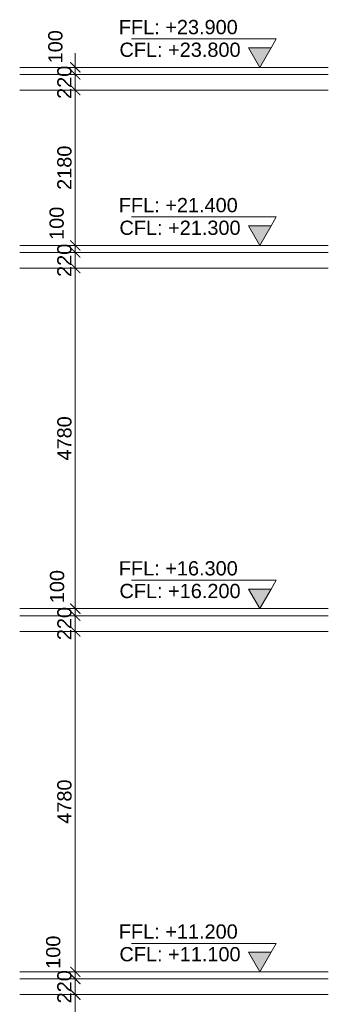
# Model space of a CAD drawing. Header units: millimetres. Extents: x 27034 to 255531, y -206966 to 210227.
# Tile 87 of 87: x 187491 to 191824, y 10522 to 24347. Entities that reach past the tile are written whole.
import ezdxf

# ---------------------------------------------------------------- set-up
doc = ezdxf.new("R2010")
doc.units = ezdxf.units.MM
doc.header["$LTSCALE"] = 0.05
for name, color, linetype, lineweight in [('011 Dimension', 16, 'Continuous', 9), ('015 Level Mark', 16, 'Continuous', 13), ('022 Railing', 5, 'Continuous', 13)]:
    doc.layers.add(name, color=color, linetype=linetype, lineweight=lineweight)
doc.styles.add('ARIAL', font='arial.ttf')
doc.styles.add('CMP 1-100', font='arial.ttf', dxfattribs={"height": 300})
doc.dimstyles.new('CMP 1-100', dxfattribs={"dimtxt": 200, "dimasz": 100, "dimexe": 0, "dimexo": 0, "dimgap": 50, "dimtad": 1, "dimdec": 0, "dimzin": 1, "dimdsep": 46, "dimtxsty": 'ARIAL', "dimblk1": 'DIMTICK', "dimblk2": 'DIMTICK', "dimsah": 1, "dimcen": -10, "dimse1": 1, "dimse2": 1, "dimclrd": 256, "dimclrt": 256, "dimazin": 1, "dimtfac": 1, "dimtdec": 0, "dimtix": 1, "dimtmove": 2, "dimatfit": 3, "dimfxl": 1, "dimtolj": 1, "dimtzin": 13, "dimlwd": -1, "dimarcsym": 0})

# ---------------------------------------------------------------- blocks, each defined once
blk = doc.blocks.new('CMP level mark section')
at = {"layer": '015 Level Mark'}
blk.add_hatch(color=256, dxfattribs=at).paths.add_polyline_path([(0, 0), (159, 275), (-159, 275)])
for points in [[(-159, 275), (-231, 400)], [(-231, 400), (1800, 400)], [(-150, 0), (150, 0)]]:
    blk.add_lwpolyline(points, dxfattribs=at)
blk.add_lwpolyline([(0, 0), (159, 275), (-159, 275)], close=True, dxfattribs=at)
blk = doc.blocks.new('DIMTICK')
at = {"layer": '011 Dimension'}
for p, q in [((-1, 0), (1, 0)), ((0, 1), (0, -1))]:
    blk.add_line(p, q, dxfattribs=at)
at = {"layer": '011 Dimension', "const_width": 0.15}
blk.add_lwpolyline([(0.71, 0.71), (-0.71, -0.71)], dxfattribs=at)
blk = doc.blocks.new('*D64')
at = {"layer": '011 Dimension', "transparency": 16777216}
blk.add_line((188272, 5978), (188272, 10558), dxfattribs=at)
at = {"layer": 'Defpoints', "color": 0, "lineweight": 0, "transparency": 16777216}
for p in [(188272, 10658), (188708, 10658, -1350), (188510, 5878, -1350)]:
    blk.add_point(p, dxfattribs=at)
at = {"layer": '011 Dimension', "transparency": 16777216, "xscale": 100, "yscale": 100, "zscale": 100}
for p, rotation in [((188272, 10658), 90), ((188272, 5878), 270)]:
    blk.add_blockref('DIMTICK', p, dxfattribs=dict(at, rotation=rotation))
at = {"layer": '011 Dimension', "transparency": 16777216, "insert": (188120, 8268), "char_height": 200, "attachment_point": 5, "rotation": 90, "style": 'ARIAL'}
blk.add_mtext('\\A1;4780 ', dxfattribs=at)
blk = doc.blocks.new('*D65')
at = {"layer": '011 Dimension', "transparency": 16777216}
for p, q in [((188272, 10978), (188272, 11078)), ((188272, 10658), (188272, 10878)), ((188272, 10558), (188272, 10458))]:
    blk.add_line(p, q, dxfattribs=at)
at = {"layer": 'Defpoints', "color": 0, "lineweight": 0, "transparency": 16777216}
for p in [(188272, 10878), (188708, 10878, -1350), (188708, 10658, -1350)]:
    blk.add_point(p, dxfattribs=at)
at = {"layer": '011 Dimension', "transparency": 16777216, "xscale": 100, "yscale": 100, "zscale": 100}
for p, rotation in [((188272, 10878), 270), ((188272, 10658), 90)]:
    blk.add_blockref('DIMTICK', p, dxfattribs=dict(at, rotation=rotation))
at = {"layer": '011 Dimension', "transparency": 16777216, "insert": (188120, 10768), "char_height": 200, "attachment_point": 5, "rotation": 90, "style": 'ARIAL'}
blk.add_mtext('\\A1;220 ', dxfattribs=at)
blk = doc.blocks.new('*D66')
at = {"layer": '011 Dimension', "transparency": 16777216}
for p, q in [((188272, 11078), (188272, 11178)), ((188272, 10878), (188272, 10978)), ((188272, 10778), (188272, 10678))]:
    blk.add_line(p, q, dxfattribs=at)
at = {"layer": 'Defpoints', "color": 0, "lineweight": 0, "transparency": 16777216}
for p in [(188272, 10978), (188708, 10978, -1350), (188708, 10878, -1350)]:
    blk.add_point(p, dxfattribs=at)
at = {"layer": '011 Dimension', "transparency": 16777216, "xscale": 100, "yscale": 100, "zscale": 100}
for p, rotation in [((188272, 10978), 270), ((188272, 10878), 90)]:
    blk.add_blockref('DIMTICK', p, dxfattribs=dict(at, rotation=rotation))
at = {"layer": '011 Dimension', "transparency": 16777216, "insert": (187963, 11253), "char_height": 200, "attachment_point": 5, "rotation": 90, "style": 'ARIAL'}
blk.add_mtext('\\A1;100 ', dxfattribs=at)
blk = doc.blocks.new('*D67')
at = {"layer": '011 Dimension', "transparency": 16777216}
blk.add_line((188272, 11078), (188272, 15658), dxfattribs=at)
at = {"layer": 'Defpoints', "color": 0, "lineweight": 0, "transparency": 16777216}
for p in [(188272, 15758), (188585, 15758, -1350), (188708, 10978, -1350)]:
    blk.add_point(p, dxfattribs=at)
at = {"layer": '011 Dimension', "transparency": 16777216, "xscale": 100, "yscale": 100, "zscale": 100}
for p, rotation in [((188272, 15758), 90), ((188272, 10978), 270)]:
    blk.add_blockref('DIMTICK', p, dxfattribs=dict(at, rotation=rotation))
at = {"layer": '011 Dimension', "transparency": 16777216, "insert": (188120, 13368), "char_height": 200, "attachment_point": 5, "rotation": 90, "style": 'ARIAL'}
blk.add_mtext('\\A1;4780 ', dxfattribs=at)
blk = doc.blocks.new('*D68')
at = {"layer": '011 Dimension', "transparency": 16777216}
for p, q in [((188272, 16078), (188272, 16178)), ((188272, 15758), (188272, 15978)), ((188272, 15658), (188272, 15558))]:
    blk.add_line(p, q, dxfattribs=at)
at = {"layer": 'Defpoints', "color": 0, "lineweight": 0, "transparency": 16777216}
for p in [(188272, 15978), (188585, 15978, -1350), (188585, 15758, -1350)]:
    blk.add_point(p, dxfattribs=at)
at = {"layer": '011 Dimension', "transparency": 16777216, "xscale": 100, "yscale": 100, "zscale": 100}
for p, rotation in [((188272, 15978), 270), ((188272, 15758), 90)]:
    blk.add_blockref('DIMTICK', p, dxfattribs=dict(at, rotation=rotation))
at = {"layer": '011 Dimension', "transparency": 16777216, "insert": (188120, 15868), "char_height": 200, "attachment_point": 5, "rotation": 90, "style": 'ARIAL'}
blk.add_mtext('\\A1;220 ', dxfattribs=at)
blk = doc.blocks.new('*D69')
at = {"layer": '011 Dimension', "transparency": 16777216}
for p, q in [((188272, 16178), (188272, 16278)), ((188272, 15978), (188272, 16078)), ((188272, 15878), (188272, 15778))]:
    blk.add_line(p, q, dxfattribs=at)
at = {"layer": 'Defpoints', "color": 0, "lineweight": 0, "transparency": 16777216}
for p in [(188272, 16078), (188585, 16078, -1350), (188585, 15978, -1350)]:
    blk.add_point(p, dxfattribs=at)
at = {"layer": '011 Dimension', "transparency": 16777216, "xscale": 100, "yscale": 100, "zscale": 100}
for p, rotation in [((188272, 16078), 270), ((188272, 15978), 90)]:
    blk.add_blockref('DIMTICK', p, dxfattribs=dict(at, rotation=rotation))
at = {"layer": '011 Dimension', "transparency": 16777216, "insert": (188017, 16387), "char_height": 200, "attachment_point": 5, "rotation": 90, "style": 'ARIAL'}
blk.add_mtext('\\A1;100 ', dxfattribs=at)
blk = doc.blocks.new('*D70')
at = {"layer": '011 Dimension', "transparency": 16777216}
blk.add_line((188272, 16178), (188272, 20758), dxfattribs=at)
at = {"layer": 'Defpoints', "color": 0, "lineweight": 0, "transparency": 16777216}
for p in [(188272, 20858), (188585, 20858, -1314), (188585, 16078, -1350)]:
    blk.add_point(p, dxfattribs=at)
at = {"layer": '011 Dimension', "transparency": 16777216, "xscale": 100, "yscale": 100, "zscale": 100}
for p, rotation in [((188272, 20858), 90), ((188272, 16078), 270)]:
    blk.add_blockref('DIMTICK', p, dxfattribs=dict(at, rotation=rotation))
at = {"layer": '011 Dimension', "transparency": 16777216, "insert": (188120, 18468), "char_height": 200, "attachment_point": 5, "rotation": 90, "style": 'ARIAL'}
blk.add_mtext('\\A1;4780 ', dxfattribs=at)
blk = doc.blocks.new('*D71')
at = {"layer": '011 Dimension', "transparency": 16777216}
for p, q in [((188272, 21178), (188272, 21278)), ((188272, 20858), (188272, 21078)), ((188272, 20758), (188272, 20658))]:
    blk.add_line(p, q, dxfattribs=at)
at = {"layer": 'Defpoints', "color": 0, "lineweight": 0, "transparency": 16777216}
for p in [(188272, 21078), (188585, 21078, -1314), (188585, 20858, -1314)]:
    blk.add_point(p, dxfattribs=at)
at = {"layer": '011 Dimension', "transparency": 16777216, "xscale": 100, "yscale": 100, "zscale": 100}
for p, rotation in [((188272, 21078), 270), ((188272, 20858), 90)]:
    blk.add_blockref('DIMTICK', p, dxfattribs=dict(at, rotation=rotation))
at = {"layer": '011 Dimension', "transparency": 16777216, "insert": (188120, 20968), "char_height": 200, "attachment_point": 5, "rotation": 90, "style": 'ARIAL'}
blk.add_mtext('\\A1;220 ', dxfattribs=at)
blk = doc.blocks.new('*D72')
at = {"layer": '011 Dimension', "transparency": 16777216}
for p, q in [((188272, 21278), (188272, 21378)), ((188272, 21078), (188272, 21178)), ((188272, 20978), (188272, 20878))]:
    blk.add_line(p, q, dxfattribs=at)
at = {"layer": 'Defpoints', "color": 0, "lineweight": 0, "transparency": 16777216}
for p in [(188272, 21178), (188585, 21178, -1314), (188585, 21078, -1314)]:
    blk.add_point(p, dxfattribs=at)
at = {"layer": '011 Dimension', "transparency": 16777216, "xscale": 100, "yscale": 100, "zscale": 100}
for p, rotation in [((188272, 21178), 270), ((188272, 21078), 90)]:
    blk.add_blockref('DIMTICK', p, dxfattribs=dict(at, rotation=rotation))
at = {"layer": '011 Dimension', "transparency": 16777216, "insert": (188011, 21488), "char_height": 200, "attachment_point": 5, "rotation": 90, "style": 'ARIAL'}
blk.add_mtext('\\A1;100 ', dxfattribs=at)
blk = doc.blocks.new('*D73')
at = {"layer": '011 Dimension', "transparency": 16777216}
blk.add_line((188272, 21278), (188272, 23258), dxfattribs=at)
at = {"layer": 'Defpoints', "color": 0, "lineweight": 0, "transparency": 16777216}
for p in [(188272, 23358), (188762, 23358, -1350), (188585, 21178, -1314)]:
    blk.add_point(p, dxfattribs=at)
at = {"layer": '011 Dimension', "transparency": 16777216, "xscale": 100, "yscale": 100, "zscale": 100}
for p, rotation in [((188272, 23358), 90), ((188272, 21178), 270)]:
    blk.add_blockref('DIMTICK', p, dxfattribs=dict(at, rotation=rotation))
at = {"layer": '011 Dimension', "transparency": 16777216, "insert": (188120, 22268), "char_height": 200, "attachment_point": 5, "rotation": 90, "style": 'ARIAL'}
blk.add_mtext('\\A1;2180 ', dxfattribs=at)
blk = doc.blocks.new('*D74')
at = {"layer": '011 Dimension', "transparency": 16777216}
for p, q in [((188272, 23678), (188272, 23778)), ((188272, 23358), (188272, 23578)), ((188272, 23258), (188272, 23158))]:
    blk.add_line(p, q, dxfattribs=at)
at = {"layer": 'Defpoints', "color": 0, "lineweight": 0, "transparency": 16777216}
for p in [(188272, 23578), (188762, 23578, -1350), (188762, 23358, -1350)]:
    blk.add_point(p, dxfattribs=at)
at = {"layer": '011 Dimension', "transparency": 16777216, "xscale": 100, "yscale": 100, "zscale": 100}
for p, rotation in [((188272, 23578), 270), ((188272, 23358), 90)]:
    blk.add_blockref('DIMTICK', p, dxfattribs=dict(at, rotation=rotation))
at = {"layer": '011 Dimension', "transparency": 16777216, "insert": (188120, 23468), "char_height": 200, "attachment_point": 5, "rotation": 90, "style": 'ARIAL'}
blk.add_mtext('\\A1;220 ', dxfattribs=at)
blk = doc.blocks.new('*D75')
at = {"layer": '011 Dimension', "transparency": 16777216}
for p, q in [((188272, 23778), (188272, 23878)), ((188272, 23578), (188272, 23678)), ((188272, 23478), (188272, 23378))]:
    blk.add_line(p, q, dxfattribs=at)
at = {"layer": 'Defpoints', "color": 0, "lineweight": 0, "transparency": 16777216}
for p in [(188272, 23678), (188762, 23678, -1350), (188762, 23578, -1350)]:
    blk.add_point(p, dxfattribs=at)
at = {"layer": '011 Dimension', "transparency": 16777216, "xscale": 100, "yscale": 100, "zscale": 100}
for p, rotation in [((188272, 23678), 270), ((188272, 23578), 90)]:
    blk.add_blockref('DIMTICK', p, dxfattribs=dict(at, rotation=rotation))
at = {"layer": '011 Dimension', "transparency": 16777216, "insert": (187993, 23967), "char_height": 200, "attachment_point": 5, "rotation": 90, "style": 'ARIAL'}
blk.add_mtext('\\A1;100 ', dxfattribs=at)

msp = doc.modelspace()

# ---------------------------------------------------------------- linework, layer by layer
at = {"layer": '022 Railing', "color": 7}
for points, elevation in [([(187491.4, 23677.7), (191824, 23677.7)], 90376.4), ([(187491.4, 23577.7), (191824, 23577.7)], 90376.4), ([(187491.4, 23357.7), (191824, 23357.7)], 90376.4), ([(187491.4, 21177.9), (191824, 21177.9)], 90412.7), ([(187491.4, 21077.9), (191824, 21077.9)], 90412.7), ([(187491.4, 20857.9), (191824, 20857.9)], 90412.7), ([(187491.4, 16077.7), (191824, 16077.7)], 90376.4), ([(187491.4, 15977.7), (191824, 15977.7)], 90376.4), ([(187491.4, 15757.8), (191824, 15757.8)], 90376.4), ([(187491.4, 10977.7), (191824, 10977.7)], 90376.4), ([(187491.4, 10877.7), (191824, 10877.7)], 90376.4), ([(187491.4, 10657.7), (191824, 10657.7)], 90376.4)]:
    msp.add_lwpolyline(points, dxfattribs=dict(at, elevation=elevation))

# ---------------------------------------------------------------- block references
at = {"layer": '015 Level Mark', "xscale": -1}
for p in [(190860.7, 23677.7, 90376.4), (190860.7, 21177.9, 90412.7), (190860.7, 16077.7, 90376.4), (190860.7, 10977.7, 90376.4)]:
    msp.add_blockref('CMP level mark section', p, dxfattribs=at)

# ---------------------------------------------------------------- texts
at = {"layer": '015 Level Mark', "char_height": 200, "width": 7448.181, "attachment_point": 3, "style": 'CMP 1-100'}
for s, insert in [('FFL: +23.900', (190552.7, 24343.8, 90376.4)), ('CFL: +23.800', (190592.4, 24025.6, 90376.4)), ('FFL: +21.400', (190552.7, 21844, 90412.7)), ('CFL: +21.300', (190592.4, 21525.8, 90412.7)), ('FFL: +16.300', (190552.7, 16743.9, 90376.4)), ('CFL: +16.200', (190592.4, 16425.7, 90376.4)), ('FFL: +11.200', (190552.7, 11643.8, 90376.4)), ('CFL: +11.100', (190592.4, 11325.6, 90376.4))]:
    msp.add_mtext(s, dxfattribs=dict(at, insert=insert))

# ---------------------------------------------------------------- dimensions: what is measured, and where the dimension line sits
at = {"layer": '011 Dimension'}
for base, p1, p2, picture, middle in [((188272.3, 23677.7, 91726.6), (188761.7, 23577.7, 90376.4), (188761.7, 23677.7, 90376.4), '*D75', (187992.9, 23967.2, 91726.6)), ((188272.3, 21177.9, 91726.6), (188584.6, 21077.9, 90412.7), (188584.6, 21177.9, 90412.7), '*D72', (188010.9, 21488.4, 91726.6)), ((188272.3, 16077.7, 91726.6), (188584.6, 15977.7, 90376.4), (188584.6, 16077.7, 90376.4), '*D69', (188016.5, 16386.8, 91726.6)), ((188272.3, 10977.7, 91726.6), (188708.2, 10877.7, 90376.4), (188708.2, 10977.7, 90376.4), '*D66', (187962.5, 11253.1, 91726.6))]:
    dim = msp.add_linear_dim(base=base, p1=p1, p2=p2, angle=90, dimstyle='CMP 1-100', override={"dimpost": ' '}, dxfattribs=at)
    dim.commit()
    dim.dimension.update_dxf_attribs({"geometry": picture, "text_midpoint": middle, "dimtype": 160})
for base, p1, p2, picture, middle in [((188272.3, 23577.7, 91726.6), (188761.7, 23357.7, 90376.4), (188761.7, 23577.7, 90376.4), '*D74', (188120.2, 23467.7, 91726.6)), ((188272.3, 23357.7, 91726.6), (188584.6, 21177.9, 90412.7), (188761.7, 23357.7, 90376.4), '*D73', (188120.2, 22267.8, 91726.6)), ((188272.3, 21077.9, 91726.6), (188584.6, 20857.9, 90412.7), (188584.6, 21077.9, 90412.7), '*D71', (188120.2, 20967.9, 91726.6)), ((188272.3, 20857.9, 91726.6), (188584.6, 16077.7, 90376.4), (188584.6, 20857.9, 90412.7), '*D70', (188120.2, 18467.8, 91726.6)), ((188272.3, 15977.7, 91726.6), (188584.6, 15757.8, 90376.4), (188584.6, 15977.7, 90376.4), '*D68', (188120.2, 15867.8, 91726.6)), ((188272.3, 15757.8, 91726.6), (188708.2, 10977.7, 90376.4), (188584.6, 15757.8, 90376.4), '*D67', (188120.2, 13367.8, 91726.6)), ((188272.3, 10877.7, 91726.6), (188708.2, 10657.7, 90376.4), (188708.2, 10877.7, 90376.4), '*D65', (188120.2, 10767.7, 91726.6)), ((188272.3, 10657.7, 91726.6), (188510.2, 5877.7, 90376.4), (188708.2, 10657.7, 90376.4), '*D64', (188120.2, 8267.7, 91726.6))]:
    dim = msp.add_linear_dim(base=base, p1=p1, p2=p2, angle=90, dimstyle='CMP 1-100', override={"dimpost": ' '}, dxfattribs=at)
    dim.commit()
    dim.dimension.update_dxf_attribs({"geometry": picture, "text_midpoint": middle})

doc.saveas('drawing.dxf')
